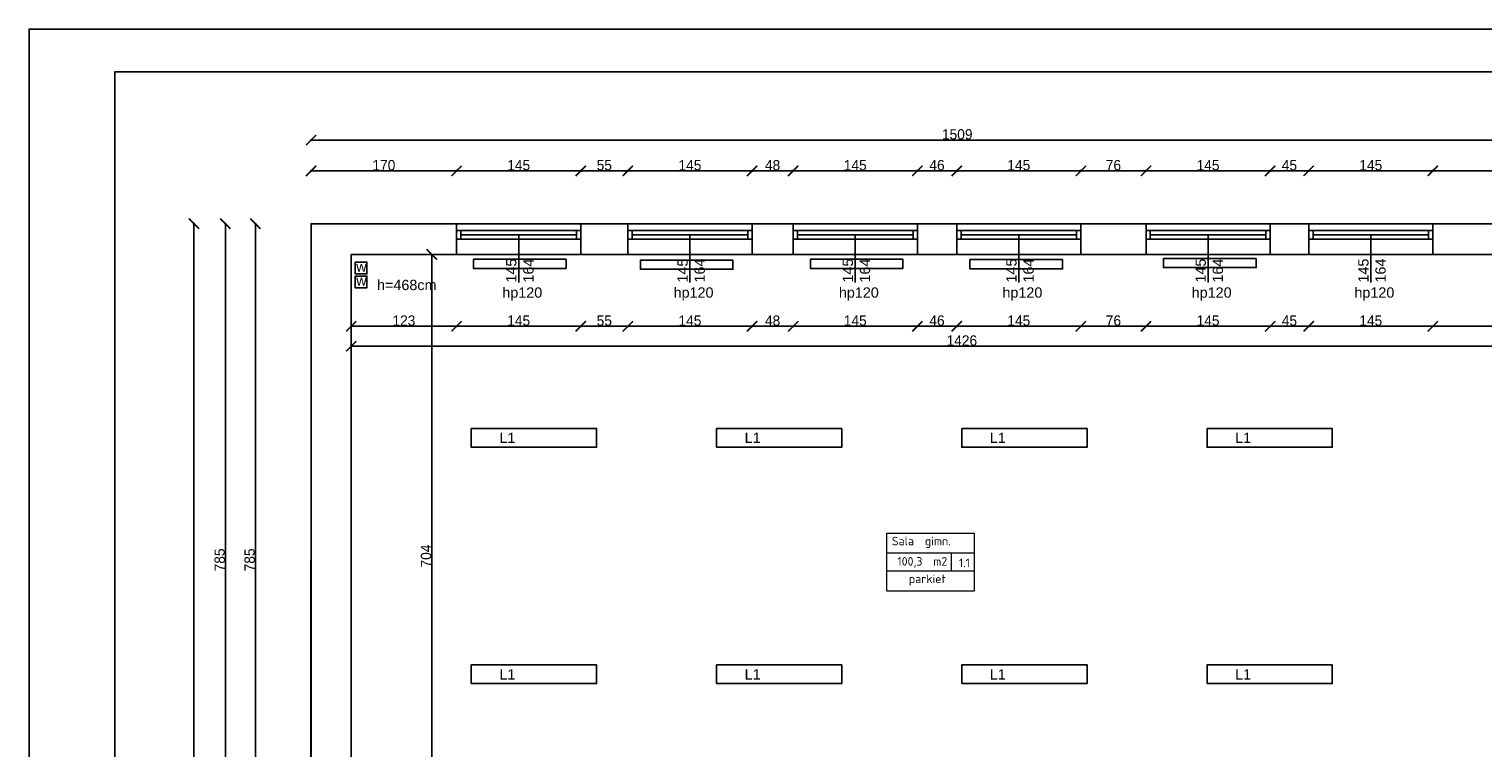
# Model space of a CAD drawing. Header units: inches. Extents: x 2722 to 20832, y 590 to 2922.
# Tile 6 of 25: x 2722 to 4420, y 1851 to 2690. Entities that reach past the tile are written whole.
import ezdxf

# ---------------------------------------------------------------- set-up
doc = ezdxf.new("R2010")
doc.units = ezdxf.units.IN
doc.header["$MEASUREMENT"] = 0
doc.layers.add('Oznaczenia pomieszczeń', color=250, linetype='Continuous', lineweight=9)
doc.styles.add('ISOCPEUR_1', font='isocpeur.ttf', dxfattribs={"height": 10})
doc.dimstyles.new('ISO-25', dxfattribs={"dimtxt": 12, "dimasz": 12, "dimexe": 1.25, "dimexo": 0.625, "dimtad": 1, "dimtoh": 1, "dimdec": 1, "dimtxsty": 'Standard', "dimblk": 'ARCHTICK', "dimcen": 2.5, "dimadec": 0, "dimazin": 0, "dimtfac": 1, "dimtdec": 1, "dimtmove": 0, "dimatfit": 3, "dimldrblk": 'ARCHTICK', "dimfxl": 1, "dimfxlon": 1, "dimarcsym": 0})

# ---------------------------------------------------------------- blocks, each defined once
blk = doc.blocks.new('_ArchTick')
at = {"color": 0, "linetype": 'ByBlock', "const_width": 0.15}
blk.add_lwpolyline([(-0.5, -0.5), (0.5, 0.5)], dxfattribs=at)
blk = doc.blocks.new('*D14')
at = {"color": 0, "lineweight": -2, "transparency": 16777216}
for p, q in [((3051.3, 2523.5), (3051.3, 2525.8)), ((3051.3, 2524.5), (3221.2, 2524.5)), ((3221.2, 2523.5), (3221.2, 2525.8))]:
    blk.add_line(p, q, dxfattribs=at)
at = {"layer": 'Defpoints', "color": 0, "transparency": 16777216}
for p in [(3221.2, 2524.5), (3051.3, 2462.9), (3221.2, 2462.9)]:
    blk.add_point(p, dxfattribs=at)
at = {"color": 0, "lineweight": -2, "transparency": 16777216, "xscale": 12, "yscale": 12, "zscale": 12, "rotation": 180}
blk.add_blockref('_ArchTick', (3051.3, 2524.5), dxfattribs=at)
at = {"color": 0, "lineweight": -2, "transparency": 16777216, "xscale": 12, "yscale": 12, "zscale": 12}
blk.add_blockref('_ArchTick', (3221.2, 2524.5), dxfattribs=at)
at = {"color": 0, "transparency": 16777216, "insert": (3136.3, 2531.1), "char_height": 12, "attachment_point": 5}
blk.add_mtext('170', dxfattribs=at)
blk = doc.blocks.new('*D15')
at = {"color": 0, "lineweight": -2, "transparency": 16777216}
for p, q in [((3221.2, 2523.5), (3221.2, 2525.8)), ((3221.2, 2524.5), (3366.2, 2524.5)), ((3366.2, 2523.5), (3366.2, 2525.8))]:
    blk.add_line(p, q, dxfattribs=at)
at = {"layer": 'Defpoints', "color": 0, "transparency": 16777216}
for p in [(3366.2, 2524.5), (3221.2, 2462.9), (3366.2, 2462.9)]:
    blk.add_point(p, dxfattribs=at)
at = {"color": 0, "lineweight": -2, "transparency": 16777216, "xscale": 12, "yscale": 12, "zscale": 12, "rotation": 180}
blk.add_blockref('_ArchTick', (3221.2, 2524.5), dxfattribs=at)
at = {"color": 0, "lineweight": -2, "transparency": 16777216, "xscale": 12, "yscale": 12, "zscale": 12}
blk.add_blockref('_ArchTick', (3366.2, 2524.5), dxfattribs=at)
at = {"color": 0, "transparency": 16777216, "insert": (3293.7, 2531.1), "char_height": 12, "attachment_point": 5}
blk.add_mtext('145', dxfattribs=at)
blk = doc.blocks.new('*D16')
at = {"color": 0, "lineweight": -2, "transparency": 16777216}
for p, q in [((3366.2, 2523.5), (3366.2, 2525.8)), ((3366.2, 2524.5), (3421.2, 2524.5)), ((3421.2, 2523.5), (3421.2, 2525.8))]:
    blk.add_line(p, q, dxfattribs=at)
at = {"layer": 'Defpoints', "color": 0, "transparency": 16777216}
for p in [(3421.2, 2524.5), (3366.2, 2462.9), (3421.2, 2462.9)]:
    blk.add_point(p, dxfattribs=at)
at = {"color": 0, "lineweight": -2, "transparency": 16777216, "xscale": 12, "yscale": 12, "zscale": 12, "rotation": 180}
blk.add_blockref('_ArchTick', (3366.2, 2524.5), dxfattribs=at)
at = {"color": 0, "lineweight": -2, "transparency": 16777216, "xscale": 12, "yscale": 12, "zscale": 12}
blk.add_blockref('_ArchTick', (3421.2, 2524.5), dxfattribs=at)
at = {"color": 0, "transparency": 16777216, "insert": (3393.7, 2531.1), "char_height": 12, "attachment_point": 5}
blk.add_mtext('55', dxfattribs=at)
blk = doc.blocks.new('*D17')
at = {"color": 0, "lineweight": -2, "transparency": 16777216}
for p, q in [((3421.2, 2523.5), (3421.2, 2525.8)), ((3421.2, 2524.5), (3566.2, 2524.5)), ((3566.2, 2523.5), (3566.2, 2525.8))]:
    blk.add_line(p, q, dxfattribs=at)
at = {"layer": 'Defpoints', "color": 0, "transparency": 16777216}
for p in [(3566.2, 2524.5), (3421.2, 2462.9), (3566.2, 2462.9)]:
    blk.add_point(p, dxfattribs=at)
at = {"color": 0, "lineweight": -2, "transparency": 16777216, "xscale": 12, "yscale": 12, "zscale": 12, "rotation": 180}
blk.add_blockref('_ArchTick', (3421.2, 2524.5), dxfattribs=at)
at = {"color": 0, "lineweight": -2, "transparency": 16777216, "xscale": 12, "yscale": 12, "zscale": 12}
blk.add_blockref('_ArchTick', (3566.2, 2524.5), dxfattribs=at)
at = {"color": 0, "transparency": 16777216, "insert": (3493.7, 2531.1), "char_height": 12, "attachment_point": 5}
blk.add_mtext('145', dxfattribs=at)
blk = doc.blocks.new('*D18')
at = {"color": 0, "lineweight": -2, "transparency": 16777216}
for p, q in [((3566.2, 2523.5), (3566.2, 2525.8)), ((3566.2, 2524.5), (3614.2, 2524.5)), ((3614.2, 2523.5), (3614.2, 2525.8))]:
    blk.add_line(p, q, dxfattribs=at)
at = {"layer": 'Defpoints', "color": 0, "transparency": 16777216}
for p in [(3614.2, 2524.5), (3566.2, 2462.9), (3614.2, 2462.9)]:
    blk.add_point(p, dxfattribs=at)
at = {"color": 0, "lineweight": -2, "transparency": 16777216, "xscale": 12, "yscale": 12, "zscale": 12, "rotation": 180}
blk.add_blockref('_ArchTick', (3566.2, 2524.5), dxfattribs=at)
at = {"color": 0, "lineweight": -2, "transparency": 16777216, "xscale": 12, "yscale": 12, "zscale": 12}
blk.add_blockref('_ArchTick', (3614.2, 2524.5), dxfattribs=at)
at = {"color": 0, "transparency": 16777216, "insert": (3590.2, 2531.1), "char_height": 12, "attachment_point": 5}
blk.add_mtext('48', dxfattribs=at)
blk = doc.blocks.new('*D19')
at = {"color": 0, "lineweight": -2, "transparency": 16777216}
for p, q in [((3614.2, 2523.5), (3614.2, 2525.8)), ((3614.2, 2524.5), (3759.2, 2524.5)), ((3759.2, 2523.5), (3759.2, 2525.8))]:
    blk.add_line(p, q, dxfattribs=at)
at = {"layer": 'Defpoints', "color": 0, "transparency": 16777216}
for p in [(3759.2, 2524.5), (3614.2, 2462.9), (3759.2, 2462.9)]:
    blk.add_point(p, dxfattribs=at)
at = {"color": 0, "lineweight": -2, "transparency": 16777216, "xscale": 12, "yscale": 12, "zscale": 12, "rotation": 180}
blk.add_blockref('_ArchTick', (3614.2, 2524.5), dxfattribs=at)
at = {"color": 0, "lineweight": -2, "transparency": 16777216, "xscale": 12, "yscale": 12, "zscale": 12}
blk.add_blockref('_ArchTick', (3759.2, 2524.5), dxfattribs=at)
at = {"color": 0, "transparency": 16777216, "insert": (3686.7, 2531.1), "char_height": 12, "attachment_point": 5}
blk.add_mtext('145', dxfattribs=at)
blk = doc.blocks.new('*D20')
at = {"color": 0, "lineweight": -2, "transparency": 16777216}
for p, q in [((3759.2, 2523.5), (3759.2, 2525.8)), ((3759.2, 2524.5), (3805.2, 2524.5)), ((3805.2, 2523.5), (3805.2, 2525.8))]:
    blk.add_line(p, q, dxfattribs=at)
at = {"layer": 'Defpoints', "color": 0, "transparency": 16777216}
for p in [(3805.2, 2524.5), (3759.2, 2462.9), (3805.2, 2462.9)]:
    blk.add_point(p, dxfattribs=at)
at = {"color": 0, "lineweight": -2, "transparency": 16777216, "xscale": 12, "yscale": 12, "zscale": 12, "rotation": 180}
blk.add_blockref('_ArchTick', (3759.2, 2524.5), dxfattribs=at)
at = {"color": 0, "lineweight": -2, "transparency": 16777216, "xscale": 12, "yscale": 12, "zscale": 12}
blk.add_blockref('_ArchTick', (3805.2, 2524.5), dxfattribs=at)
at = {"color": 0, "transparency": 16777216, "insert": (3782.2, 2531.1), "char_height": 12, "attachment_point": 5}
blk.add_mtext('46', dxfattribs=at)
blk = doc.blocks.new('*D21')
at = {"color": 0, "lineweight": -2, "transparency": 16777216}
for p, q in [((3805.2, 2523.5), (3805.2, 2525.8)), ((3805.2, 2524.5), (3950.2, 2524.5)), ((3950.2, 2523.5), (3950.2, 2525.8))]:
    blk.add_line(p, q, dxfattribs=at)
at = {"layer": 'Defpoints', "color": 0, "transparency": 16777216}
for p in [(3950.2, 2524.5), (3805.2, 2462.9), (3950.2, 2462.9)]:
    blk.add_point(p, dxfattribs=at)
at = {"color": 0, "lineweight": -2, "transparency": 16777216, "xscale": 12, "yscale": 12, "zscale": 12, "rotation": 180}
blk.add_blockref('_ArchTick', (3805.2, 2524.5), dxfattribs=at)
at = {"color": 0, "lineweight": -2, "transparency": 16777216, "xscale": 12, "yscale": 12, "zscale": 12}
blk.add_blockref('_ArchTick', (3950.2, 2524.5), dxfattribs=at)
at = {"color": 0, "transparency": 16777216, "insert": (3877.7, 2531.1), "char_height": 12, "attachment_point": 5}
blk.add_mtext('145', dxfattribs=at)
blk = doc.blocks.new('*D22')
at = {"color": 0, "lineweight": -2, "transparency": 16777216}
for p, q in [((3950.2, 2523.5), (3950.2, 2525.8)), ((3950.2, 2524.5), (4026.2, 2524.5)), ((4026.2, 2523.5), (4026.2, 2525.8))]:
    blk.add_line(p, q, dxfattribs=at)
at = {"layer": 'Defpoints', "color": 0, "transparency": 16777216}
for p in [(4026.2, 2524.5), (3950.2, 2462.9), (4026.2, 2462.9)]:
    blk.add_point(p, dxfattribs=at)
at = {"color": 0, "lineweight": -2, "transparency": 16777216, "xscale": 12, "yscale": 12, "zscale": 12, "rotation": 180}
blk.add_blockref('_ArchTick', (3950.2, 2524.5), dxfattribs=at)
at = {"color": 0, "lineweight": -2, "transparency": 16777216, "xscale": 12, "yscale": 12, "zscale": 12}
blk.add_blockref('_ArchTick', (4026.2, 2524.5), dxfattribs=at)
at = {"color": 0, "transparency": 16777216, "insert": (3988.2, 2531.1), "char_height": 12, "attachment_point": 5}
blk.add_mtext('76', dxfattribs=at)
blk = doc.blocks.new('*D23')
at = {"color": 0, "lineweight": -2, "transparency": 16777216}
for p, q in [((4026.2, 2523.5), (4026.2, 2525.8)), ((4026.2, 2524.5), (4171.2, 2524.5)), ((4171.2, 2523.5), (4171.2, 2525.8))]:
    blk.add_line(p, q, dxfattribs=at)
at = {"layer": 'Defpoints', "color": 0, "transparency": 16777216}
for p in [(4171.2, 2524.5), (4026.2, 2462.9), (4171.2, 2462.9)]:
    blk.add_point(p, dxfattribs=at)
at = {"color": 0, "lineweight": -2, "transparency": 16777216, "xscale": 12, "yscale": 12, "zscale": 12, "rotation": 180}
blk.add_blockref('_ArchTick', (4026.2, 2524.5), dxfattribs=at)
at = {"color": 0, "lineweight": -2, "transparency": 16777216, "xscale": 12, "yscale": 12, "zscale": 12}
blk.add_blockref('_ArchTick', (4171.2, 2524.5), dxfattribs=at)
at = {"color": 0, "transparency": 16777216, "insert": (4098.7, 2531.1), "char_height": 12, "attachment_point": 5}
blk.add_mtext('145', dxfattribs=at)
blk = doc.blocks.new('*D24')
at = {"color": 0, "lineweight": -2, "transparency": 16777216}
for p, q in [((4171.2, 2523.5), (4171.2, 2525.8)), ((4171.2, 2524.5), (4216.2, 2524.5)), ((4216.2, 2523.5), (4216.2, 2525.8))]:
    blk.add_line(p, q, dxfattribs=at)
at = {"layer": 'Defpoints', "color": 0, "transparency": 16777216}
for p in [(4216.2, 2524.5), (4171.2, 2462.9), (4216.2, 2462.9)]:
    blk.add_point(p, dxfattribs=at)
at = {"color": 0, "lineweight": -2, "transparency": 16777216, "xscale": 12, "yscale": 12, "zscale": 12, "rotation": 180}
blk.add_blockref('_ArchTick', (4171.2, 2524.5), dxfattribs=at)
at = {"color": 0, "lineweight": -2, "transparency": 16777216, "xscale": 12, "yscale": 12, "zscale": 12}
blk.add_blockref('_ArchTick', (4216.2, 2524.5), dxfattribs=at)
at = {"color": 0, "transparency": 16777216, "insert": (4193.7, 2531.1), "char_height": 12, "attachment_point": 5}
blk.add_mtext('45', dxfattribs=at)
blk = doc.blocks.new('*D25')
at = {"color": 0, "lineweight": -2, "transparency": 16777216}
for p, q in [((4216.2, 2523.5), (4216.2, 2525.8)), ((4216.2, 2524.5), (4361.2, 2524.5)), ((4361.2, 2523.5), (4361.2, 2525.8))]:
    blk.add_line(p, q, dxfattribs=at)
at = {"layer": 'Defpoints', "color": 0, "transparency": 16777216}
for p in [(4361.2, 2524.5), (4216.2, 2462.9), (4361.2, 2462.9)]:
    blk.add_point(p, dxfattribs=at)
at = {"color": 0, "lineweight": -2, "transparency": 16777216, "xscale": 12, "yscale": 12, "zscale": 12, "rotation": 180}
blk.add_blockref('_ArchTick', (4216.2, 2524.5), dxfattribs=at)
at = {"color": 0, "lineweight": -2, "transparency": 16777216, "xscale": 12, "yscale": 12, "zscale": 12}
blk.add_blockref('_ArchTick', (4361.2, 2524.5), dxfattribs=at)
at = {"color": 0, "transparency": 16777216, "insert": (4288.7, 2531.1), "char_height": 12, "attachment_point": 5}
blk.add_mtext('145', dxfattribs=at)
blk = doc.blocks.new('*D26')
at = {"color": 0, "lineweight": -2, "transparency": 16777216}
for p, q in [((4361.2, 2523.5), (4361.2, 2525.8)), ((4361.2, 2524.5), (4560.2, 2524.5)), ((4560.2, 2523.5), (4560.2, 2525.8))]:
    blk.add_line(p, q, dxfattribs=at)
at = {"layer": 'Defpoints', "color": 0, "transparency": 16777216}
for p in [(4560.2, 2524.5), (4361.2, 2462.9), (4560.2, 2462.9)]:
    blk.add_point(p, dxfattribs=at)
at = {"color": 0, "lineweight": -2, "transparency": 16777216, "xscale": 12, "yscale": 12, "zscale": 12, "rotation": 180}
blk.add_blockref('_ArchTick', (4361.2, 2524.5), dxfattribs=at)
at = {"color": 0, "lineweight": -2, "transparency": 16777216, "xscale": 12, "yscale": 12, "zscale": 12}
blk.add_blockref('_ArchTick', (4560.2, 2524.5), dxfattribs=at)
at = {"color": 0, "transparency": 16777216, "insert": (4460.7, 2531.1), "char_height": 12, "attachment_point": 5}
blk.add_mtext('199', dxfattribs=at)
blk = doc.blocks.new('*D28')
at = {"color": 0, "lineweight": -2, "transparency": 16777216}
for p, q in [((3051.3, 2559.5), (3051.3, 2561.7)), ((3051.3, 2560.5), (4560.2, 2560.5)), ((4560.2, 2559.5), (4560.2, 2561.7))]:
    blk.add_line(p, q, dxfattribs=at)
at = {"layer": 'Defpoints', "color": 0, "transparency": 16777216}
for p in [(4560.2, 2560.5), (3051.3, 2462.9), (4560.2, 2462.9)]:
    blk.add_point(p, dxfattribs=at)
at = {"color": 0, "lineweight": -2, "transparency": 16777216, "xscale": 12, "yscale": 12, "zscale": 12, "rotation": 180}
blk.add_blockref('_ArchTick', (3051.3, 2560.5), dxfattribs=at)
at = {"color": 0, "lineweight": -2, "transparency": 16777216, "xscale": 12, "yscale": 12, "zscale": 12}
blk.add_blockref('_ArchTick', (4560.2, 2560.5), dxfattribs=at)
at = {"color": 0, "transparency": 16777216, "insert": (3805.8, 2567.1), "char_height": 12, "attachment_point": 5}
blk.add_mtext('1509', dxfattribs=at)
blk = doc.blocks.new('*D30')
at = {"color": 0, "lineweight": -2, "transparency": 16777216}
for p, q in [((2987.2, 2462.9), (2985, 2462.9)), ((2986.2, 2462.9), (2986.2, 1677.9)), ((2987.2, 1677.9), (2985, 1677.9))]:
    blk.add_line(p, q, dxfattribs=at)
at = {"layer": 'Defpoints', "color": 0, "transparency": 16777216}
for p in [(3051.3, 2462.9), (2986.2, 1677.9), (3051.2, 1677.9)]:
    blk.add_point(p, dxfattribs=at)
at = {"color": 0, "lineweight": -2, "transparency": 16777216, "xscale": 12, "yscale": 12, "zscale": 12}
for p, rotation in [((2986.2, 2462.9), 90), ((2986.2, 1677.9), 270)]:
    blk.add_blockref('_ArchTick', p, dxfattribs=dict(at, rotation=rotation))
at = {"color": 0, "transparency": 16777216, "insert": (2979.6, 2070.4), "char_height": 12, "attachment_point": 5, "rotation": 90}
blk.add_mtext('785', dxfattribs=at)
blk = doc.blocks.new('*D37')
at = {"color": 0, "lineweight": -2, "transparency": 16777216}
for p, q in [((2952.2, 2462.9), (2950, 2462.9)), ((2951.2, 1677.9), (2951.2, 2462.9)), ((2952.2, 1677.9), (2950, 1677.9))]:
    blk.add_line(p, q, dxfattribs=at)
at = {"layer": 'Defpoints', "color": 0, "transparency": 16777216}
for p in [(2951.2, 2462.9), (3051.3, 2462.9), (3287.1, 1677.9)]:
    blk.add_point(p, dxfattribs=at)
at = {"color": 0, "lineweight": -2, "transparency": 16777216, "xscale": 12, "yscale": 12, "zscale": 12}
for p, rotation in [((2951.2, 2462.9), 90), ((2951.2, 1677.9), 270)]:
    blk.add_blockref('_ArchTick', p, dxfattribs=dict(at, rotation=rotation))
at = {"color": 0, "transparency": 16777216, "insert": (2944.6, 2070.4), "char_height": 12, "attachment_point": 5, "rotation": 90}
blk.add_mtext('785', dxfattribs=at)
blk = doc.blocks.new('*D38')
at = {"color": 0, "lineweight": -2, "transparency": 16777216}
for p, q in [((2915.5, 2462.9), (2913.2, 2462.9)), ((2914.5, 2462.9), (2914.5, 1057.9)), ((2915.5, 1057.9), (2913.2, 1057.9))]:
    blk.add_line(p, q, dxfattribs=at)
at = {"layer": 'Defpoints', "color": 0, "transparency": 16777216}
for p in [(3051.3, 2462.9), (2914.5, 1057.9), (3287.1, 1057.9)]:
    blk.add_point(p, dxfattribs=at)
at = {"color": 0, "lineweight": -2, "transparency": 16777216, "xscale": 12, "yscale": 12, "zscale": 12}
for p, rotation in [((2914.5, 2462.9), 90), ((2914.5, 1057.9), 270)]:
    blk.add_blockref('_ArchTick', p, dxfattribs=dict(at, rotation=rotation))
at = {"color": 0, "transparency": 16777216, "insert": (2907.8, 1760.4), "char_height": 12, "attachment_point": 5, "rotation": 90}
blk.add_mtext('1405', dxfattribs=at)
blk = doc.blocks.new('*D55')
at = {"color": 0, "lineweight": -2, "transparency": 16777216}
for p, q in [((3098.2, 2318.8), (3098.2, 2321)), ((3098.2, 2319.8), (4524.2, 2319.8)), ((4524.2, 2318.8), (4524.2, 2321))]:
    blk.add_line(p, q, dxfattribs=at)
at = {"layer": 'Defpoints', "color": 0, "transparency": 16777216}
for p in [(4524.2, 2319.8), (3098.2, 2281.6), (4524.2, 2281.6)]:
    blk.add_point(p, dxfattribs=at)
at = {"color": 0, "lineweight": -2, "transparency": 16777216, "xscale": 12, "yscale": 12, "zscale": 12, "rotation": 180}
blk.add_blockref('_ArchTick', (3098.2, 2319.8), dxfattribs=at)
at = {"color": 0, "lineweight": -2, "transparency": 16777216, "xscale": 12, "yscale": 12, "zscale": 12}
blk.add_blockref('_ArchTick', (4524.2, 2319.8), dxfattribs=at)
at = {"color": 0, "transparency": 16777216, "insert": (3811.2, 2326.4), "char_height": 12, "attachment_point": 5}
blk.add_mtext('1426', dxfattribs=at)
blk = doc.blocks.new('*D56')
at = {"color": 0, "lineweight": -2, "transparency": 16777216}
for p, q in [((3191.2, 2426.9), (3193.4, 2426.9)), ((3192.2, 2426.9), (3192.2, 1722.9)), ((3191.2, 1722.9), (3193.4, 1722.9))]:
    blk.add_line(p, q, dxfattribs=at)
at = {"layer": 'Defpoints', "color": 0, "transparency": 16777216}
for p in [(3189.3, 2426.9), (3172.3, 1722.9), (3192.2, 1722.9)]:
    blk.add_point(p, dxfattribs=at)
at = {"color": 0, "lineweight": -2, "transparency": 16777216, "xscale": 12, "yscale": 12, "zscale": 12}
for p, rotation in [((3192.2, 2426.9), 90), ((3192.2, 1722.9), 270)]:
    blk.add_blockref('_ArchTick', p, dxfattribs=dict(at, rotation=rotation))
at = {"color": 0, "transparency": 16777216, "insert": (3185.6, 2074.9), "char_height": 12, "attachment_point": 5, "rotation": 90}
blk.add_mtext('704', dxfattribs=at)
blk = doc.blocks.new('*D57')
at = {"color": 0, "lineweight": -2, "transparency": 16777216}
for p, q in [((3098.2, 2344.1), (3098.2, 2341.9)), ((3098.2, 2343.1), (3221.2, 2343.1)), ((3221.2, 2344.1), (3221.2, 2341.9))]:
    blk.add_line(p, q, dxfattribs=at)
at = {"layer": 'Defpoints', "color": 0, "transparency": 16777216}
for p in [(3098.2, 2426.9), (3221.2, 2426.9), (3221.2, 2343.1)]:
    blk.add_point(p, dxfattribs=at)
at = {"color": 0, "lineweight": -2, "transparency": 16777216, "xscale": 12, "yscale": 12, "zscale": 12, "rotation": 180}
blk.add_blockref('_ArchTick', (3098.2, 2343.1), dxfattribs=at)
at = {"color": 0, "lineweight": -2, "transparency": 16777216, "xscale": 12, "yscale": 12, "zscale": 12}
blk.add_blockref('_ArchTick', (3221.2, 2343.1), dxfattribs=at)
at = {"color": 0, "transparency": 16777216, "insert": (3159.7, 2349.7), "char_height": 12, "attachment_point": 5}
blk.add_mtext('123', dxfattribs=at)
blk = doc.blocks.new('*D58')
at = {"color": 0, "lineweight": -2, "transparency": 16777216}
for p, q in [((3221.2, 2344.1), (3221.2, 2341.9)), ((3221.2, 2343.1), (3366.2, 2343.1)), ((3366.2, 2344.1), (3366.2, 2341.9))]:
    blk.add_line(p, q, dxfattribs=at)
at = {"layer": 'Defpoints', "color": 0, "transparency": 16777216}
for p in [(3221.2, 2426.9), (3366.2, 2426.9), (3366.2, 2343.1)]:
    blk.add_point(p, dxfattribs=at)
at = {"color": 0, "lineweight": -2, "transparency": 16777216, "xscale": 12, "yscale": 12, "zscale": 12, "rotation": 180}
blk.add_blockref('_ArchTick', (3221.2, 2343.1), dxfattribs=at)
at = {"color": 0, "lineweight": -2, "transparency": 16777216, "xscale": 12, "yscale": 12, "zscale": 12}
blk.add_blockref('_ArchTick', (3366.2, 2343.1), dxfattribs=at)
at = {"color": 0, "transparency": 16777216, "insert": (3293.7, 2349.7), "char_height": 12, "attachment_point": 5}
blk.add_mtext('145', dxfattribs=at)
blk = doc.blocks.new('*D59')
at = {"color": 0, "lineweight": -2, "transparency": 16777216}
for p, q in [((3366.2, 2344.1), (3366.2, 2341.9)), ((3366.2, 2343.1), (3421.2, 2343.1)), ((3421.2, 2344.1), (3421.2, 2341.9))]:
    blk.add_line(p, q, dxfattribs=at)
at = {"layer": 'Defpoints', "color": 0, "transparency": 16777216}
for p in [(3366.2, 2426.9), (3421.2, 2426.9), (3421.2, 2343.1)]:
    blk.add_point(p, dxfattribs=at)
at = {"color": 0, "lineweight": -2, "transparency": 16777216, "xscale": 12, "yscale": 12, "zscale": 12, "rotation": 180}
blk.add_blockref('_ArchTick', (3366.2, 2343.1), dxfattribs=at)
at = {"color": 0, "lineweight": -2, "transparency": 16777216, "xscale": 12, "yscale": 12, "zscale": 12}
blk.add_blockref('_ArchTick', (3421.2, 2343.1), dxfattribs=at)
at = {"color": 0, "transparency": 16777216, "insert": (3393.7, 2349.7), "char_height": 12, "attachment_point": 5}
blk.add_mtext('55', dxfattribs=at)
blk = doc.blocks.new('*D60')
at = {"color": 0, "lineweight": -2, "transparency": 16777216}
for p, q in [((3421.2, 2344.1), (3421.2, 2341.9)), ((3421.2, 2343.1), (3566.2, 2343.1)), ((3566.2, 2344.1), (3566.2, 2341.9))]:
    blk.add_line(p, q, dxfattribs=at)
at = {"layer": 'Defpoints', "color": 0, "transparency": 16777216}
for p in [(3421.2, 2426.9), (3566.2, 2426.9), (3566.2, 2343.1)]:
    blk.add_point(p, dxfattribs=at)
at = {"color": 0, "lineweight": -2, "transparency": 16777216, "xscale": 12, "yscale": 12, "zscale": 12, "rotation": 180}
blk.add_blockref('_ArchTick', (3421.2, 2343.1), dxfattribs=at)
at = {"color": 0, "lineweight": -2, "transparency": 16777216, "xscale": 12, "yscale": 12, "zscale": 12}
blk.add_blockref('_ArchTick', (3566.2, 2343.1), dxfattribs=at)
at = {"color": 0, "transparency": 16777216, "insert": (3493.7, 2349.7), "char_height": 12, "attachment_point": 5}
blk.add_mtext('145', dxfattribs=at)
blk = doc.blocks.new('*D61')
at = {"color": 0, "lineweight": -2, "transparency": 16777216}
for p, q in [((3566.2, 2344.1), (3566.2, 2341.9)), ((3566.2, 2343.1), (3614.2, 2343.1)), ((3614.2, 2344.1), (3614.2, 2341.9))]:
    blk.add_line(p, q, dxfattribs=at)
at = {"layer": 'Defpoints', "color": 0, "transparency": 16777216}
for p in [(3566.2, 2426.9), (3614.2, 2426.9), (3614.2, 2343.1)]:
    blk.add_point(p, dxfattribs=at)
at = {"color": 0, "lineweight": -2, "transparency": 16777216, "xscale": 12, "yscale": 12, "zscale": 12, "rotation": 180}
blk.add_blockref('_ArchTick', (3566.2, 2343.1), dxfattribs=at)
at = {"color": 0, "lineweight": -2, "transparency": 16777216, "xscale": 12, "yscale": 12, "zscale": 12}
blk.add_blockref('_ArchTick', (3614.2, 2343.1), dxfattribs=at)
at = {"color": 0, "transparency": 16777216, "insert": (3590.2, 2349.7), "char_height": 12, "attachment_point": 5}
blk.add_mtext('48', dxfattribs=at)
blk = doc.blocks.new('*D62')
at = {"color": 0, "lineweight": -2, "transparency": 16777216}
for p, q in [((3614.2, 2344.1), (3614.2, 2341.9)), ((3614.2, 2343.1), (3759.2, 2343.1)), ((3759.2, 2344.1), (3759.2, 2341.9))]:
    blk.add_line(p, q, dxfattribs=at)
at = {"layer": 'Defpoints', "color": 0, "transparency": 16777216}
for p in [(3614.2, 2426.9), (3759.2, 2426.9), (3759.2, 2343.1)]:
    blk.add_point(p, dxfattribs=at)
at = {"color": 0, "lineweight": -2, "transparency": 16777216, "xscale": 12, "yscale": 12, "zscale": 12, "rotation": 180}
blk.add_blockref('_ArchTick', (3614.2, 2343.1), dxfattribs=at)
at = {"color": 0, "lineweight": -2, "transparency": 16777216, "xscale": 12, "yscale": 12, "zscale": 12}
blk.add_blockref('_ArchTick', (3759.2, 2343.1), dxfattribs=at)
at = {"color": 0, "transparency": 16777216, "insert": (3686.7, 2349.7), "char_height": 12, "attachment_point": 5}
blk.add_mtext('145', dxfattribs=at)
blk = doc.blocks.new('*D63')
at = {"color": 0, "lineweight": -2, "transparency": 16777216}
for p, q in [((3759.2, 2344.1), (3759.2, 2341.9)), ((3759.2, 2343.1), (3805.2, 2343.1)), ((3805.2, 2344.1), (3805.2, 2341.9))]:
    blk.add_line(p, q, dxfattribs=at)
at = {"layer": 'Defpoints', "color": 0, "transparency": 16777216}
for p in [(3759.2, 2426.9), (3805.2, 2426.9), (3805.2, 2343.1)]:
    blk.add_point(p, dxfattribs=at)
at = {"color": 0, "lineweight": -2, "transparency": 16777216, "xscale": 12, "yscale": 12, "zscale": 12, "rotation": 180}
blk.add_blockref('_ArchTick', (3759.2, 2343.1), dxfattribs=at)
at = {"color": 0, "lineweight": -2, "transparency": 16777216, "xscale": 12, "yscale": 12, "zscale": 12}
blk.add_blockref('_ArchTick', (3805.2, 2343.1), dxfattribs=at)
at = {"color": 0, "transparency": 16777216, "insert": (3782.2, 2349.7), "char_height": 12, "attachment_point": 5}
blk.add_mtext('46', dxfattribs=at)
blk = doc.blocks.new('*D64')
at = {"color": 0, "lineweight": -2, "transparency": 16777216}
for p, q in [((3805.2, 2344.1), (3805.2, 2341.9)), ((3805.2, 2343.1), (3950.2, 2343.1)), ((3950.2, 2344.1), (3950.2, 2341.9))]:
    blk.add_line(p, q, dxfattribs=at)
at = {"layer": 'Defpoints', "color": 0, "transparency": 16777216}
for p in [(3805.2, 2426.9), (3950.2, 2426.9), (3950.2, 2343.1)]:
    blk.add_point(p, dxfattribs=at)
at = {"color": 0, "lineweight": -2, "transparency": 16777216, "xscale": 12, "yscale": 12, "zscale": 12, "rotation": 180}
blk.add_blockref('_ArchTick', (3805.2, 2343.1), dxfattribs=at)
at = {"color": 0, "lineweight": -2, "transparency": 16777216, "xscale": 12, "yscale": 12, "zscale": 12}
blk.add_blockref('_ArchTick', (3950.2, 2343.1), dxfattribs=at)
at = {"color": 0, "transparency": 16777216, "insert": (3877.7, 2349.7), "char_height": 12, "attachment_point": 5}
blk.add_mtext('145', dxfattribs=at)
blk = doc.blocks.new('*D65')
at = {"color": 0, "lineweight": -2, "transparency": 16777216}
for p, q in [((3950.2, 2344.1), (3950.2, 2341.9)), ((3950.2, 2343.1), (4026.2, 2343.1)), ((4026.2, 2344.1), (4026.2, 2341.9))]:
    blk.add_line(p, q, dxfattribs=at)
at = {"layer": 'Defpoints', "color": 0, "transparency": 16777216}
for p in [(3950.2, 2426.9), (4026.2, 2426.9), (4026.2, 2343.1)]:
    blk.add_point(p, dxfattribs=at)
at = {"color": 0, "lineweight": -2, "transparency": 16777216, "xscale": 12, "yscale": 12, "zscale": 12, "rotation": 180}
blk.add_blockref('_ArchTick', (3950.2, 2343.1), dxfattribs=at)
at = {"color": 0, "lineweight": -2, "transparency": 16777216, "xscale": 12, "yscale": 12, "zscale": 12}
blk.add_blockref('_ArchTick', (4026.2, 2343.1), dxfattribs=at)
at = {"color": 0, "transparency": 16777216, "insert": (3988.2, 2349.7), "char_height": 12, "attachment_point": 5}
blk.add_mtext('76', dxfattribs=at)
blk = doc.blocks.new('*D66')
at = {"color": 0, "lineweight": -2, "transparency": 16777216}
for p, q in [((4026.2, 2344.1), (4026.2, 2341.9)), ((4026.2, 2343.1), (4171.2, 2343.1)), ((4171.2, 2344.1), (4171.2, 2341.9))]:
    blk.add_line(p, q, dxfattribs=at)
at = {"layer": 'Defpoints', "color": 0, "transparency": 16777216}
for p in [(4026.2, 2426.9), (4171.2, 2426.9), (4171.2, 2343.1)]:
    blk.add_point(p, dxfattribs=at)
at = {"color": 0, "lineweight": -2, "transparency": 16777216, "xscale": 12, "yscale": 12, "zscale": 12, "rotation": 180}
blk.add_blockref('_ArchTick', (4026.2, 2343.1), dxfattribs=at)
at = {"color": 0, "lineweight": -2, "transparency": 16777216, "xscale": 12, "yscale": 12, "zscale": 12}
blk.add_blockref('_ArchTick', (4171.2, 2343.1), dxfattribs=at)
at = {"color": 0, "transparency": 16777216, "insert": (4098.7, 2349.7), "char_height": 12, "attachment_point": 5}
blk.add_mtext('145', dxfattribs=at)
blk = doc.blocks.new('*D67')
at = {"color": 0, "lineweight": -2, "transparency": 16777216}
for p, q in [((4171.2, 2344.1), (4171.2, 2341.9)), ((4171.2, 2343.1), (4216.2, 2343.1)), ((4216.2, 2344.1), (4216.2, 2341.9))]:
    blk.add_line(p, q, dxfattribs=at)
at = {"layer": 'Defpoints', "color": 0, "transparency": 16777216}
for p in [(4171.2, 2426.9), (4216.2, 2426.9), (4216.2, 2343.1)]:
    blk.add_point(p, dxfattribs=at)
at = {"color": 0, "lineweight": -2, "transparency": 16777216, "xscale": 12, "yscale": 12, "zscale": 12, "rotation": 180}
blk.add_blockref('_ArchTick', (4171.2, 2343.1), dxfattribs=at)
at = {"color": 0, "lineweight": -2, "transparency": 16777216, "xscale": 12, "yscale": 12, "zscale": 12}
blk.add_blockref('_ArchTick', (4216.2, 2343.1), dxfattribs=at)
at = {"color": 0, "transparency": 16777216, "insert": (4193.7, 2349.7), "char_height": 12, "attachment_point": 5}
blk.add_mtext('45', dxfattribs=at)
blk = doc.blocks.new('*D68')
at = {"color": 0, "lineweight": -2, "transparency": 16777216}
for p, q in [((4216.2, 2344.1), (4216.2, 2341.9)), ((4216.2, 2343.1), (4361.2, 2343.1)), ((4361.2, 2344.1), (4361.2, 2341.9))]:
    blk.add_line(p, q, dxfattribs=at)
at = {"layer": 'Defpoints', "color": 0, "transparency": 16777216}
for p in [(4216.2, 2426.9), (4361.2, 2426.9), (4361.2, 2343.1)]:
    blk.add_point(p, dxfattribs=at)
at = {"color": 0, "lineweight": -2, "transparency": 16777216, "xscale": 12, "yscale": 12, "zscale": 12, "rotation": 180}
blk.add_blockref('_ArchTick', (4216.2, 2343.1), dxfattribs=at)
at = {"color": 0, "lineweight": -2, "transparency": 16777216, "xscale": 12, "yscale": 12, "zscale": 12}
blk.add_blockref('_ArchTick', (4361.2, 2343.1), dxfattribs=at)
at = {"color": 0, "transparency": 16777216, "insert": (4288.7, 2349.7), "char_height": 12, "attachment_point": 5}
blk.add_mtext('145', dxfattribs=at)
blk = doc.blocks.new('*D69')
at = {"color": 0, "lineweight": -2, "transparency": 16777216}
for p, q in [((4361.2, 2344.1), (4361.2, 2341.9)), ((4361.2, 2343.1), (4524.2, 2343.1)), ((4524.2, 2344.1), (4524.2, 2341.9))]:
    blk.add_line(p, q, dxfattribs=at)
at = {"layer": 'Defpoints', "color": 0, "transparency": 16777216}
for p in [(4361.2, 2426.9), (4524.2, 2426.9), (4524.2, 2343.1)]:
    blk.add_point(p, dxfattribs=at)
at = {"color": 0, "lineweight": -2, "transparency": 16777216, "xscale": 12, "yscale": 12, "zscale": 12, "rotation": 180}
blk.add_blockref('_ArchTick', (4361.2, 2343.1), dxfattribs=at)
at = {"color": 0, "lineweight": -2, "transparency": 16777216, "xscale": 12, "yscale": 12, "zscale": 12}
blk.add_blockref('_ArchTick', (4524.2, 2343.1), dxfattribs=at)
at = {"color": 0, "transparency": 16777216, "insert": (4442.7, 2349.7), "char_height": 12, "attachment_point": 5}
blk.add_mtext('163', dxfattribs=at)

msp = doc.modelspace()

# ---------------------------------------------------------------- linework, layer by layer
for p, q in [((3221.23, 2462.87), (3051.23, 2462.87)), ((3051.23, 2462.87), (3051.23, 1677.87)), ((3221.23, 2426.87), (3221.23, 2462.87)), ((3366.23, 2426.87), (3366.23, 2462.87)), ((3421.23, 2426.87), (3421.23, 2462.87)), ((3421.23, 2426.87), (3421.23, 2462.87)), ((3566.23, 2426.87), (3566.23, 2462.87)), ((3614.23, 2426.87), (3614.23, 2462.87)), ((3614.23, 2426.87), (3614.23, 2462.87)), ((3759.23, 2426.87), (3759.23, 2462.87)), ((3805.23, 2426.87), (3805.23, 2462.87)), ((3805.23, 2426.87), (3805.23, 2462.87)), ((3950.23, 2426.87), (3950.23, 2462.87)), ((4026.23, 2426.87), (4026.23, 2462.87)), ((4026.23, 2426.87), (4026.23, 2462.87)), ((4171.23, 2426.87), (4171.23, 2462.87)), ((4216.23, 2426.87), (4216.23, 2462.87)), ((4216.23, 2426.87), (4216.23, 2462.87)), ((4361.23, 2426.87), (4361.23, 2462.87)), ((3221.23, 2454.87), (3366.23, 2454.87)), ((3221.23, 2454.87), (3226.23, 2454.87)), ((3221.23, 2444.87), (3366.23, 2444.87)), ((3226.23, 2454.87), (3226.23, 2444.87)), ((3226.23, 2449.87), (3361.23, 2449.87)), ((3293.73, 2449.87), (3293.73, 2394.15)), ((3366.23, 2454.87), (3361.23, 2454.87)), ((3361.23, 2454.87), (3361.23, 2444.87)), ((3421.23, 2454.87), (3566.23, 2454.87)), ((3421.23, 2454.87), (3426.23, 2454.87)), ((3421.23, 2444.87), (3566.23, 2444.87)), ((3426.23, 2454.87), (3426.23, 2444.87)), ((3426.23, 2449.87), (3561.23, 2449.87)), ((3493.73, 2449.87), (3493.73, 2394.15)), ((3566.23, 2454.87), (3561.23, 2454.87)), ((3561.23, 2454.87), (3561.23, 2444.87)), ((3614.23, 2454.87), (3759.23, 2454.87)), ((3614.23, 2454.87), (3619.23, 2454.87)), ((3614.23, 2444.87), (3759.23, 2444.87)), ((3619.23, 2454.87), (3619.23, 2444.87)), ((3619.23, 2449.87), (3754.23, 2449.87)), ((3686.73, 2449.87), (3686.73, 2394.15)), ((3759.23, 2454.87), (3754.23, 2454.87)), ((3754.23, 2454.87), (3754.23, 2444.87)), ((3805.23, 2454.87), (3950.23, 2454.87)), ((3805.23, 2454.87), (3810.23, 2454.87)), ((3805.23, 2444.87), (3950.23, 2444.87)), ((3810.23, 2454.87), (3810.23, 2444.87)), ((3810.23, 2449.87), (3945.23, 2449.87)), ((3877.73, 2449.87), (3877.73, 2394.15)), ((3950.23, 2454.87), (3945.23, 2454.87)), ((3945.23, 2454.87), (3945.23, 2444.87)), ((4026.23, 2454.87), (4171.23, 2454.87)), ((4026.23, 2454.87), (4031.23, 2454.87)), ((4026.23, 2444.87), (4171.23, 2444.87)), ((4031.23, 2454.87), (4031.23, 2444.87)), ((4031.23, 2449.87), (4166.23, 2449.87)), ((4098.73, 2449.87), (4098.73, 2394.15)), ((4171.23, 2454.87), (4166.23, 2454.87)), ((4166.23, 2454.87), (4166.23, 2444.87)), ((4216.23, 2454.87), (4361.23, 2454.87)), ((4216.23, 2454.87), (4221.23, 2454.87)), ((4216.23, 2444.87), (4361.23, 2444.87)), ((4221.23, 2454.87), (4221.23, 2444.87)), ((4221.23, 2449.87), (4356.23, 2449.87)), ((4288.73, 2449.87), (4288.73, 2394.15)), ((4361.23, 2454.87), (4356.23, 2454.87)), ((4356.23, 2454.87), (4356.23, 2444.87)), ((3098.23, 2426.87), (3221.23, 2426.87))]:
    msp.add_line(p, q)
at = {"lineweight": 0}
for p, q in [((3825.7, 2078.14), (3723.77, 2078.14)), ((3798.62, 2078.14), (3798.62, 2057.39)), ((3825.7, 2057.39), (3723.77, 2057.39))]:
    msp.add_line(p, q, dxfattribs=at)
for points in [[(5691.99, 2690.01), (5691.99, 590.01), (2721.99, 590.01), (2721.99, 2690.01)], [(5641.99, 2640.01), (5641.99, 640.01), (2821.99, 640.01), (2821.99, 2640.01)], [(3102.96, 2404.26), (3116.46, 2404.26), (3116.46, 2417.96), (3102.96, 2417.96)], [(3349, 2421.39), (3349, 2410.58), (3240.89, 2410.58), (3240.89, 2421.39)], [(3543.94, 2420.44), (3543.94, 2409.62), (3435.83, 2409.62), (3435.83, 2420.44)], [(3742.46, 2421.42), (3742.46, 2410.6), (3634.35, 2410.6), (3634.35, 2421.42)], [(3928.75, 2420.94), (3928.75, 2410.12), (3820.65, 2410.12), (3820.65, 2420.94)], [(4154.9, 2422.38), (4154.9, 2411.56), (4046.79, 2411.56), (4046.79, 2422.38)], [(3102.95, 2388.09), (3116.45, 2388.09), (3116.45, 2401.79), (3102.95, 2401.79)], [(3238.41, 2223.69), (3384.6, 2223.69), (3384.6, 2201.9), (3238.41, 2201.9)], [(3524.78, 2223.69), (3670.97, 2223.69), (3670.97, 2201.9), (3524.78, 2201.9)], [(3811.15, 2223.69), (3957.35, 2223.69), (3957.35, 2201.9), (3811.15, 2201.9)], [(4097.52, 2223.69), (4243.72, 2223.69), (4243.72, 2201.9), (4097.52, 2201.9)], [(3238.41, 1926.06), (3384.6, 1926.06), (3384.6, 1947.85), (3238.41, 1947.85)], [(3524.78, 1926.06), (3670.97, 1926.06), (3670.97, 1947.85), (3524.78, 1947.85)], [(3811.15, 1926.06), (3957.35, 1926.06), (3957.35, 1947.85), (3811.15, 1947.85)], [(4097.52, 1926.06), (4243.72, 1926.06), (4243.72, 1947.85), (4097.52, 1947.85)]]:
    msp.add_lwpolyline(points, close=True)
for points in [[(3051.28, 2463.04), (3051.15, 1677.87), (4861.15, 1674.87), (4907.15, 1674.87), (4907.15, 2229.87), (4560.23, 2229.91), (4560.23, 2462.87), (3051.28, 2463.12)], [(4560.23, 2462.87), (3051.23, 2462.87), (3051.15, 1677.87), (3287.15, 1677.87), (3287.15, 1057.87), (4897.15, 1057.87)], [(4560.15, 1722.87), (4560.23, 2462.87), (3051.28, 2462.87), (3051.19, 1677.87), (3287.15, 1677.87)], [(4560.23, 2462.87), (3051.23, 2462.87), (3051.23, 1677.87), (3287.15, 1677.87), (3287.15, 1057.87), (3799.15, 1057.87), (3799.15, 1211.87), (4907.15, 1211.87), (4907.15, 2229.87), (4560.21, 2229.91), (4560.21, 2462.87)], [(3910.15, 1722.87), (4524.23, 1722.87), (4524.23, 2426.87), (3098.23, 2426.87), (3098.23, 1722.87), (3822.15, 1722.87)]]:
    msp.add_lwpolyline(points)
msp.add_lwpolyline([(3825.7, 2033.84), (3723.77, 2033.84), (3723.77, 2101.69), (3825.7, 2101.69)], close=True, dxfattribs=at)

# ---------------------------------------------------------------- texts
at = {"char_height": 12}
for s, insert, attachment_point in [('{\\f@Arial Unicode MS|b0|i0|c238|p34;w}', (3103.99, 2418.75), 1), ('{\\f@Arial Unicode MS|b0|i0|c238|p34;w}', (3103.98, 2402.58), 1), ('{\\f@Arial Unicode MS|b0|i0|c238|p34;h=468cm}', (3128.31, 2397.33), 1), ('{\\f@Arial Unicode MS|b0|i0|c238|p34;hp120}', (3274.59, 2388.51), 1), ('{\\f@Arial Unicode MS|b0|i0|c238|p34;hp120}', (3474.59, 2388.51), 1), ('{\\f@Arial Unicode MS|b0|i0|c238|p34;hp120}', (3667.59, 2388.51), 1), ('{\\f@Arial Unicode MS|b0|i0|c238|p34;hp120}', (3858.59, 2388.51), 1), ('{\\f@Arial Unicode MS|b0|i0|c238|p34;hp120}', (4079.59, 2388.51), 1), ('{\\f@Arial Unicode MS|b0|i0|c238|p34;hp120}', (4269.59, 2388.51), 1), ('{\\f@Arial Unicode MS|b0|i0|c238|p34;L1}', (3271.2, 2218.95), 1), ('{\\f@Arial Unicode MS|b0|i0|c238|p34;L1}', (3557.57, 2218.95), 1), ('{\\f@Arial Unicode MS|b0|i0|c238|p34;L1}', (3843.94, 2218.95), 1), ('{\\f@Arial Unicode MS|b0|i0|c238|p34;L1}', (4130.31, 2218.95), 1), ('{\\f@Arial Unicode MS|b0|i0|c238|p34;L1}', (3271.2, 1930.8), 7), ('{\\f@Arial Unicode MS|b0|i0|c238|p34;L1}', (3557.57, 1930.8), 7), ('{\\f@Arial Unicode MS|b0|i0|c238|p34;L1}', (3843.94, 1930.8), 7), ('{\\f@Arial Unicode MS|b0|i0|c238|p34;L1}', (4130.31, 1930.8), 7)]:
    msp.add_mtext_dynamic_manual_height_columns(s, width=21.2266, gutter_width=1, heights=[0], dxfattribs=dict(at, insert=insert, attachment_point=attachment_point))
at = {"char_height": 12, "attachment_point": 1, "rotation": 90}
for insert in [(3279.05, 2394.15), (3479.05, 2394.15), (3672.05, 2394.15), (3863.05, 2394.15), (4084.05, 2394.15), (4274.05, 2394.15)]:
    msp.add_mtext_dynamic_manual_height_columns('{\\f@Arial Unicode MS|b0|i0|c238|p34;145\\P164}', width=21.2266, gutter_width=1, heights=[0], dxfattribs=dict(at, insert=insert))
at = {"layer": 'Oznaczenia pomieszczeń', "color": 7, "char_height": 10, "attachment_point": 9, "line_spacing_factor": 1.149209, "style": 'ISOCPEUR_1'}
for s, insert, width in [('Sala  gimn.', (3798.21, 2084.38), 107.3104), ('100,3  m2', (3794.1, 2061.37), 62.2539), ('1.1', (3820.7, 2061.89), 47.8055), ('parkiet', (3792.5, 2040.26), 107.3104)]:
    msp.add_mtext(s, dxfattribs=dict(at, insert=insert, width=width))

# ---------------------------------------------------------------- dimensions: what is measured, and where the dimension line sits
for base, p1, p2, picture, middle in [((4560.2326, 2560.4612), (3051.2754, 2462.8734), (4560.2326, 2462.8734), '*D28', (3805.754, 2567.0862)), ((3221.2326, 2524.5152), (3051.2754, 2462.8734), (3221.2326, 2462.8734), '*D14', (3136.254, 2531.1402)), ((3221.23, 2343.12), (3098.23, 2426.87), (3221.23, 2426.87), '*D57', (3159.73, 2349.74)), ((4524.23, 2319.78), (3098.23, 2281.55), (4524.23, 2281.55), '*D55', (3811.23, 2326.4))]:
    dim = msp.add_linear_dim(base=base, p1=p1, p2=p2, dimstyle='ISO-25')
    dim.commit()
    dim.dimension.update_dxf_attribs({"geometry": picture, "text_midpoint": middle})
for base, p1, p2, picture, middle in [((3366.23, 2524.52), (3221.23, 2462.87), (3366.23, 2462.87), '*D15', (3293.73, 2531.14)), ((3421.23, 2524.52), (3366.23, 2462.87), (3421.23, 2462.87), '*D16', (3393.73, 2531.14)), ((3566.23, 2524.52), (3421.23, 2462.87), (3566.23, 2462.87), '*D17', (3493.73, 2531.14)), ((3614.23, 2524.52), (3566.23, 2462.87), (3614.23, 2462.87), '*D18', (3590.23, 2531.14)), ((3759.23, 2524.52), (3614.23, 2462.87), (3759.23, 2462.87), '*D19', (3686.73, 2531.14)), ((3805.23, 2524.52), (3759.23, 2462.87), (3805.23, 2462.87), '*D20', (3782.23, 2531.14)), ((3950.23, 2524.52), (3805.23, 2462.87), (3950.23, 2462.87), '*D21', (3877.73, 2531.14)), ((4026.23, 2524.52), (3950.23, 2462.87), (4026.23, 2462.87), '*D22', (3988.23, 2531.14)), ((4171.23, 2524.52), (4026.23, 2462.87), (4171.23, 2462.87), '*D23', (4098.73, 2531.14)), ((4216.23, 2524.52), (4171.23, 2462.87), (4216.23, 2462.87), '*D24', (4193.73, 2531.14)), ((4361.23, 2524.52), (4216.23, 2462.87), (4361.23, 2462.87), '*D25', (4288.73, 2531.14)), ((4560.23, 2524.52), (4361.23, 2462.87), (4560.23, 2462.87), '*D26', (4460.73, 2531.14)), ((3366.23, 2343.12), (3221.23, 2426.87), (3366.23, 2426.87), '*D58', (3293.73, 2349.74)), ((3421.23, 2343.12), (3366.23, 2426.87), (3421.23, 2426.87), '*D59', (3393.73, 2349.74)), ((3566.23, 2343.12), (3421.23, 2426.87), (3566.23, 2426.87), '*D60', (3493.73, 2349.74)), ((3614.23, 2343.12), (3566.23, 2426.87), (3614.23, 2426.87), '*D61', (3590.23, 2349.74)), ((3759.23, 2343.12), (3614.23, 2426.87), (3759.23, 2426.87), '*D62', (3686.73, 2349.74)), ((3805.23, 2343.12), (3759.23, 2426.87), (3805.23, 2426.87), '*D63', (3782.23, 2349.74)), ((3950.23, 2343.12), (3805.23, 2426.87), (3950.23, 2426.87), '*D64', (3877.73, 2349.74)), ((4026.23, 2343.12), (3950.23, 2426.87), (4026.23, 2426.87), '*D65', (3988.23, 2349.74)), ((4171.23, 2343.12), (4026.23, 2426.87), (4171.23, 2426.87), '*D66', (4098.73, 2349.74)), ((4216.23, 2343.12), (4171.23, 2426.87), (4216.23, 2426.87), '*D67', (4193.73, 2349.74)), ((4361.23, 2343.12), (4216.23, 2426.87), (4361.23, 2426.87), '*D68', (4288.73, 2349.74)), ((4524.23, 2343.12), (4361.23, 2426.87), (4524.23, 2426.87), '*D69', (4442.73, 2349.74))]:
    dim = msp.add_linear_dim(base=base, p1=p1, p2=p2, dimstyle='ISO-25', override={"dimtmove": 1})
    dim.commit()
    dim.dimension.update_dxf_attribs({"geometry": picture, "text_midpoint": middle})
for base, p1, p2, picture, middle in [((2914.47, 1057.87), (3051.28, 2462.87), (3287.15, 1057.87), '*D38', (2907.85, 1760.37)), ((2986.25, 1677.87), (3051.28, 2462.87), (3051.19, 1677.87), '*D30', (2979.62, 2070.37)), ((3192.18, 1722.87), (3189.34, 2426.87), (3172.27, 1722.87), '*D56', (3185.56, 2074.87))]:
    dim = msp.add_linear_dim(base=base, p1=p1, p2=p2, angle=90, dimstyle='ISO-25')
    dim.commit()
    dim.dimension.update_dxf_attribs({"geometry": picture, "text_midpoint": middle})
dim = msp.add_linear_dim(base=(2951.23, 2462.87), p1=(3287.15, 1677.87), p2=(3051.28, 2462.87), angle=90, dimstyle='ISO-25', override={"dimtmove": 1})
dim.commit()
dim.dimension.update_dxf_attribs({"geometry": '*D37', "text_midpoint": (2944.61, 2070.37)})

doc.saveas('drawing.dxf')
